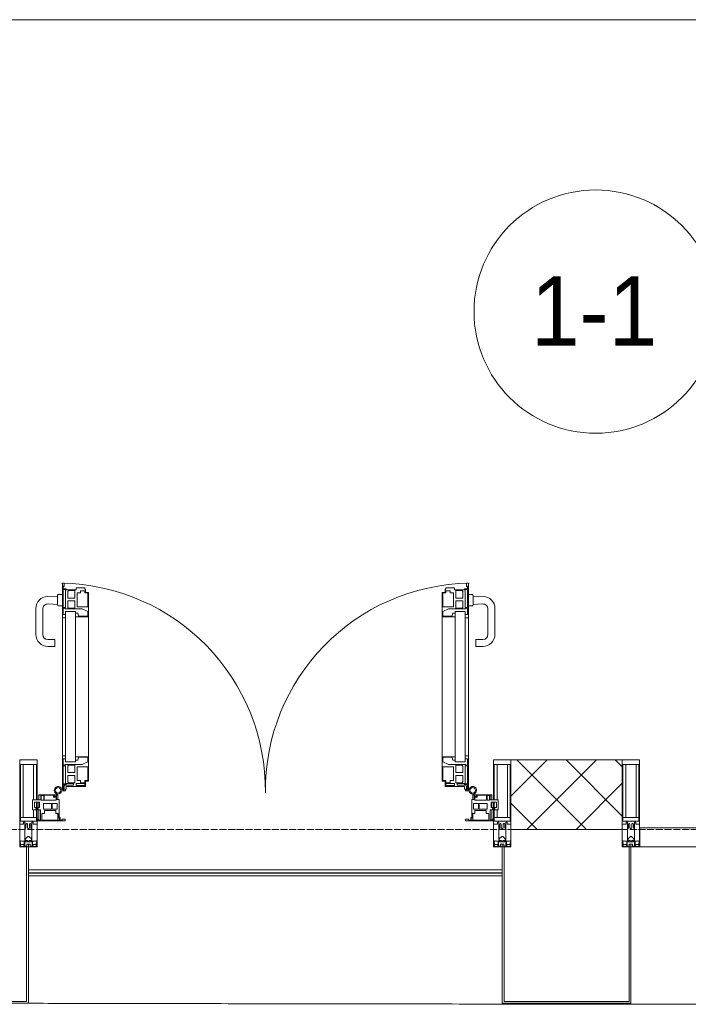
# Model space of a CAD drawing. Header units: millimetres. Extents: x 5617 to 101514, y 7718 to 215953.
# Tile 39 of 61: x 52126 to 54048, y 14897 to 17730. Entities that reach past the tile are written whole.
import ezdxf

# ---------------------------------------------------------------- set-up
doc = ezdxf.new("R2010")
doc.units = ezdxf.units.MM
doc.linetypes.add('ADSK_Линия сетки', pattern=[25, 20, -2.5, 0, -2.5])
for name, color, linetype, lineweight in [('Двери', 7, 'Continuous', 18), ('Импосты витража', 7, 'Continuous', 18), ('Колонны', 7, 'Continuous', 18), ('Марки помещений', 7, 'Continuous', 20), ('Ограждение', 7, 'Continuous', 18), ('Оси', 7, 'Continuous', 9), ('Панели витража', 7, 'Continuous', 18), ('Поручни', 7, 'Continuous', 18), ('Стены разрез', 7, 'Continuous', 40), ('Форма', 7, 'Continuous', 18), ('Элементы узлов', 7, 'Continuous', 18)]:
    doc.layers.add(name, color=color, linetype=linetype, lineweight=lineweight)
doc.styles.add('Arial_3', font='arial.ttf', dxfattribs={"width": 0.9, "height": 200})

# ---------------------------------------------------------------- blocks, each defined once
blk = doc.blocks.new('System Panel - A_PAN_Glass-7508020-МКСС_К4_L20_68_100_')
at = {"layer": 'Панели витража', "color": 253, "lineweight": 5, "true_color": 0xaaaaaa}
for p, q in [((656.25, 55), (-656.25, 55)), ((-656.25, 55), (-656.25, 0)), ((656.25, 0), (656.25, 55)), ((-656.25, 0), (656.25, 0))]:
    blk.add_line(p, q, dxfattribs=at)
blk = doc.blocks.new('A_PAN_ALU_Door_Double - EXT_1_Double_EQ-7506763-МКСС_К4_L20_68_100_')
at = {"layer": 'Двери', "color": 253, "lineweight": 5, "true_color": 0xaaaaaa}
for p, q in [((-575.1, -160.7), (-585.4, -160.7)), ((-583.7, -164.2), (-583.7, -262.2)), ((-581.6, -179.2), (-581.6, -164.2)), ((-581.6, -164.2), (-578.6, -164.2)), ((-578.6, -164.2), (-578.6, -174.5)), ((-575.1, -165.6), (-575.1, -160.7)), ((-572.4, -165.6), (-575.1, -165.6)), ((-572.4, -173.3), (-572.4, -165.6)), ((572.4, -165.6), (575.1, -165.6)), ((572.4, -173.3), (572.4, -165.6)), ((575.1, -160.7), (585.4, -160.7)), ((575.1, -165.6), (575.1, -160.7)), ((581.6, -164.2), (578.6, -164.2)), ((578.6, -164.2), (578.6, -174.5)), ((581.6, -179.2), (581.6, -164.2)), ((583.7, -164.2), (583.7, -262.2)), ((-572.9, -179.2), (-581.6, -179.2)), ((-581.6, -233.4), (-581.6, -180.9)), ((-581.6, -180.9), (-574.6, -180.9)), ((-575.5, -177.5), (-551.3, -177.5)), ((-574.6, -180.9), (-574.6, -233.4)), ((-572.9, -182.2), (-572.9, -179.2)), ((-551.3, -182.2), (-572.9, -182.2)), ((-517.1, -173.3), (-572.4, -173.3)), ((-567.6, -186.7), (-566.1, -184)), ((-567.6, -205.7), (-567.6, -186.7)), ((-566.1, -184), (-547.7, -184)), ((-551.3, -177.5), (-551.3, -182.2)), ((-547.7, -184), (-547.7, -205.7)), ((-543.6, -182.2), (-543.6, -176.7)), ((-543.6, -176.7), (-518.6, -176.7)), ((-518.6, -182.2), (-543.6, -182.2)), ((-541.3, -230.6), (-541.3, -191)), ((-541.3, -191), (-531.2, -191)), ((-531.2, -191), (-531.2, -184.4)), ((-531.2, -184.4), (-518.8, -184.4)), ((-518.8, -184.4), (-518.8, -191)), ((-518.8, -191), (-510.6, -191)), ((-518.6, -176.7), (-518.6, -182.2)), ((-517.1, -189.3), (-517.1, -173.3)), ((-508.2, -189.3), (-517.1, -189.3)), ((-510.6, -191), (-510.6, -230.6)), ((-508.2, -259.2), (-508.2, -189.3)), ((508.2, -189.3), (517.1, -189.3)), ((508.2, -259.2), (508.2, -189.3)), ((510.6, -191), (510.6, -230.6)), ((518.8, -191), (510.6, -191)), ((517.1, -173.3), (572.4, -173.3)), ((517.1, -189.3), (517.1, -173.3)), ((518.6, -176.7), (518.6, -182.2)), ((543.6, -176.7), (518.6, -176.7)), ((518.6, -182.2), (543.6, -182.2)), ((518.8, -184.4), (518.8, -191)), ((531.2, -184.4), (518.8, -184.4)), ((531.2, -191), (531.2, -184.4)), ((541.3, -191), (531.2, -191)), ((541.3, -230.6), (541.3, -191)), ((543.6, -182.2), (543.6, -176.7)), ((547.7, -184), (547.7, -205.7)), ((566.1, -184), (547.7, -184)), ((551.3, -177.5), (551.3, -182.2)), ((575.5, -177.5), (551.3, -177.5)), ((551.3, -182.2), (572.9, -182.2)), ((567.6, -186.7), (566.1, -184)), ((567.6, -205.7), (567.6, -186.7)), ((572.9, -179.2), (581.6, -179.2)), ((572.9, -182.2), (572.9, -179.2)), ((574.6, -180.9), (574.6, -233.4)), ((581.6, -180.9), (574.6, -180.9)), ((581.6, -233.4), (581.6, -180.9)), ((-547.7, -205.7), (-567.6, -205.7)), ((-567.6, -232.6), (-567.6, -213.6)), ((-567.6, -213.6), (-547.7, -213.6)), ((-547.7, -213.6), (-547.7, -235.3)), ((547.7, -205.7), (567.6, -205.7)), ((567.6, -213.6), (547.7, -213.6)), ((547.7, -213.6), (547.7, -235.3)), ((567.6, -232.6), (567.6, -213.6)), ((-583.7, -244.2), (-583.7, -677.3)), ((-574.6, -233.4), (-581.6, -233.4)), ((-581.6, -253.1), (-581.6, -235.1)), ((-581.6, -235.1), (-575.4, -235.1)), ((-574.6, -253.1), (-581.6, -253.1)), ((-575.4, -235.1), (-575.4, -237.1)), ((-575.4, -237.1), (-526.4, -237.1)), ((-574.6, -244.2), (-546, -244.2)), ((-574.6, -244.2), (-574.6, -677.3)), ((-574.6, -262.2), (-574.6, -253.1)), ((-566.1, -235.3), (-567.6, -232.6)), ((-547.7, -235.3), (-566.1, -235.3)), ((-546, -677.3), (-546, -244.2)), ((-539.3, -249.6), (-546, -249.6)), ((-546, -249.6), (-546, -259.2)), ((-510.6, -230.6), (-541.3, -230.6)), ((-537.1, -255.7), (-539.3, -249.6)), ((-526.4, -237.1), (-510.6, -244.7)), ((-510.6, -244.7), (-510.6, -257.7)), ((510.6, -230.6), (541.3, -230.6)), ((526.4, -237.1), (510.6, -244.7)), ((510.6, -244.7), (510.6, -257.7)), ((575.4, -237.1), (526.4, -237.1)), ((537.1, -255.7), (539.3, -249.6)), ((539.3, -249.6), (546, -249.6)), ((546, -677.3), (546, -244.2)), ((574.6, -244.2), (546, -244.2)), ((546, -249.6), (546, -259.2)), ((547.7, -235.3), (566.1, -235.3)), ((566.1, -235.3), (567.6, -232.6)), ((574.6, -233.4), (581.6, -233.4)), ((574.6, -244.2), (574.6, -677.3)), ((574.6, -253.1), (581.6, -253.1)), ((574.6, -262.2), (574.6, -253.1)), ((575.4, -235.1), (575.4, -237.1)), ((581.6, -235.1), (575.4, -235.1)), ((581.6, -253.1), (581.6, -235.1)), ((583.7, -244.2), (583.7, -677.3)), ((-583.7, -262.2), (-574.6, -262.2)), ((-546, -259.2), (-508.2, -259.2)), ((-537.1, -257.7), (-537.1, -255.7)), ((-510.6, -257.7), (-537.1, -257.7)), ((-508.2, -662.3), (-508.2, -259.2)), ((546, -259.2), (508.2, -259.2)), ((508.2, -662.3), (508.2, -259.2)), ((510.6, -257.7), (537.1, -257.7)), ((537.1, -257.7), (537.1, -255.7)), ((583.7, -262.2), (574.6, -262.2)), ((-574.6, -659.3), (-583.7, -659.3)), ((-583.7, -659.3), (-583.7, -758.9)), ((-574.6, -659.3), (-583.7, -659.3)), ((-583.7, -659.3), (-583.7, -758.9)), ((-581.6, -686.5), (-581.6, -668.4)), ((-581.6, -668.4), (-574.6, -668.4)), ((-581.6, -686.5), (-581.6, -668.4)), ((-581.6, -668.4), (-574.6, -668.4)), ((-574.6, -668.4), (-574.6, -659.3)), ((-574.6, -668.4), (-574.6, -659.3)), ((-574.6, -677.3), (-546, -677.3)), ((-508.2, -662.3), (-546, -662.3)), ((-546, -662.3), (-546, -672)), ((-508.2, -662.3), (-546, -662.3)), ((-546, -662.3), (-546, -672)), ((-546, -672), (-539.3, -672)), ((-546, -672), (-539.3, -672)), ((-539.3, -672), (-537.1, -665.9)), ((-539.3, -672), (-537.1, -665.9)), ((-537.1, -665.9), (-537.1, -663.8)), ((-537.1, -663.8), (-510.6, -663.8)), ((-537.1, -665.9), (-537.1, -663.8)), ((-537.1, -663.8), (-510.6, -663.8)), ((-510.6, -676.8), (-526.4, -684.5)), ((-510.6, -676.8), (-526.4, -684.5)), ((-510.6, -663.8), (-510.6, -676.8)), ((-510.6, -663.8), (-510.6, -676.8)), ((-508.2, -732.3), (-508.2, -662.3)), ((-508.2, -732.3), (-508.2, -662.3)), ((508.2, -662.3), (546, -662.3)), ((508.2, -732.3), (508.2, -662.3)), ((508.2, -662.3), (546, -662.3)), ((508.2, -732.3), (508.2, -662.3)), ((510.6, -663.8), (510.6, -676.8)), ((537.1, -663.8), (510.6, -663.8)), ((510.6, -663.8), (510.6, -676.8)), ((537.1, -663.8), (510.6, -663.8)), ((510.6, -676.8), (526.4, -684.5)), ((510.6, -676.8), (526.4, -684.5)), ((537.1, -665.9), (537.1, -663.8)), ((537.1, -665.9), (537.1, -663.8)), ((539.3, -672), (537.1, -665.9)), ((539.3, -672), (537.1, -665.9)), ((546, -672), (539.3, -672)), ((546, -672), (539.3, -672)), ((546, -662.3), (546, -672)), ((546, -662.3), (546, -672)), ((574.6, -677.3), (546, -677.3)), ((574.6, -659.3), (583.7, -659.3)), ((574.6, -668.4), (574.6, -659.3)), ((574.6, -659.3), (583.7, -659.3)), ((574.6, -668.4), (574.6, -659.3)), ((581.6, -668.4), (574.6, -668.4)), ((581.6, -668.4), (574.6, -668.4)), ((581.6, -686.5), (581.6, -668.4)), ((581.6, -686.5), (581.6, -668.4)), ((583.7, -659.3), (583.7, -758.9)), ((583.7, -659.3), (583.7, -758.9)), ((-575.4, -686.5), (-581.6, -686.5)), ((-575.4, -686.5), (-581.6, -686.5)), ((-581.6, -740.6), (-581.6, -688.2)), ((-581.6, -688.2), (-574.6, -688.2)), ((-581.6, -740.6), (-581.6, -688.2)), ((-581.6, -688.2), (-574.6, -688.2)), ((-526.4, -684.5), (-575.4, -684.5)), ((-575.4, -684.5), (-575.4, -686.5)), ((-526.4, -684.5), (-575.4, -684.5)), ((-575.4, -684.5), (-575.4, -686.5)), ((-574.6, -688.2), (-574.6, -740.6)), ((-574.6, -688.2), (-574.6, -740.6)), ((-567.6, -688.9), (-566.1, -686.3)), ((-567.6, -688.9), (-566.1, -686.3)), ((-567.6, -708), (-567.6, -688.9)), ((-567.6, -708), (-567.6, -688.9)), ((-547.7, -708), (-567.6, -708)), ((-547.7, -708), (-567.6, -708)), ((-566.1, -686.3), (-547.7, -686.3)), ((-566.1, -686.3), (-547.7, -686.3)), ((-547.7, -686.3), (-547.7, -708)), ((-547.7, -686.3), (-547.7, -708)), ((-541.3, -730.5), (-541.3, -691)), ((-541.3, -691), (-510.6, -691)), ((-541.3, -730.5), (-541.3, -691)), ((-541.3, -691), (-510.6, -691)), ((-510.6, -691), (-510.6, -730.6)), ((-510.6, -691), (-510.6, -730.6)), ((541.3, -691), (510.6, -691)), ((510.6, -691), (510.6, -730.6)), ((541.3, -691), (510.6, -691)), ((510.6, -691), (510.6, -730.6)), ((526.4, -684.5), (575.4, -684.5)), ((526.4, -684.5), (575.4, -684.5)), ((541.3, -730.5), (541.3, -691)), ((541.3, -730.5), (541.3, -691)), ((547.7, -686.3), (547.7, -708)), ((566.1, -686.3), (547.7, -686.3)), ((547.7, -686.3), (547.7, -708)), ((566.1, -686.3), (547.7, -686.3)), ((547.7, -708), (567.6, -708)), ((547.7, -708), (567.6, -708)), ((567.6, -688.9), (566.1, -686.3)), ((567.6, -688.9), (566.1, -686.3)), ((567.6, -708), (567.6, -688.9)), ((567.6, -708), (567.6, -688.9)), ((581.6, -688.2), (574.6, -688.2)), ((574.6, -688.2), (574.6, -740.6)), ((581.6, -688.2), (574.6, -688.2)), ((574.6, -688.2), (574.6, -740.6)), ((575.4, -684.5), (575.4, -686.5)), ((575.4, -684.5), (575.4, -686.5)), ((575.4, -686.5), (581.6, -686.5)), ((575.4, -686.5), (581.6, -686.5)), ((581.6, -740.6), (581.6, -688.2)), ((581.6, -740.6), (581.6, -688.2)), ((-567.6, -734.8), (-567.6, -715.8)), ((-567.6, -715.8), (-547.7, -715.8)), ((-567.6, -734.8), (-567.6, -715.8)), ((-567.6, -715.8), (-547.7, -715.8)), ((-566.1, -737.5), (-567.6, -734.8)), ((-566.1, -737.5), (-567.6, -734.8)), ((-547.7, -715.8), (-547.7, -737.5)), ((-547.7, -715.8), (-547.7, -737.5)), ((-531.2, -730.5), (-541.3, -730.5)), ((-531.2, -730.5), (-541.3, -730.5)), ((-531.2, -737.1), (-531.2, -730.5)), ((-531.2, -737.1), (-531.2, -730.5)), ((-510.6, -730.6), (-518.8, -730.6)), ((-518.8, -730.6), (-518.8, -737.1)), ((-510.6, -730.6), (-518.8, -730.6)), ((-518.8, -730.6), (-518.8, -737.1)), ((-517.1, -741.8), (-517.1, -732.3)), ((-517.1, -732.3), (-508.2, -732.3)), ((-517.1, -741.8), (-517.1, -732.3)), ((-517.1, -732.3), (-508.2, -732.3)), ((517.1, -732.3), (508.2, -732.3)), ((517.1, -732.3), (508.2, -732.3)), ((510.6, -730.6), (518.8, -730.6)), ((510.6, -730.6), (518.8, -730.6)), ((517.1, -741.8), (517.1, -732.3)), ((517.1, -741.8), (517.1, -732.3)), ((518.8, -730.6), (518.8, -737.1)), ((518.8, -730.6), (518.8, -737.1)), ((531.2, -730.5), (541.3, -730.5)), ((531.2, -737.1), (531.2, -730.5)), ((531.2, -730.5), (541.3, -730.5)), ((531.2, -737.1), (531.2, -730.5)), ((567.6, -715.8), (547.7, -715.8)), ((547.7, -715.8), (547.7, -737.5)), ((567.6, -715.8), (547.7, -715.8)), ((547.7, -715.8), (547.7, -737.5)), ((566.1, -737.5), (567.6, -734.8)), ((566.1, -737.5), (567.6, -734.8)), ((567.6, -734.8), (567.6, -715.8)), ((567.6, -734.8), (567.6, -715.8)), ((-583.7, -758.9), (-578.6, -758.9)), ((-583.7, -758.9), (-578.6, -758.9)), ((-574.6, -740.6), (-581.6, -740.6)), ((-574.6, -740.6), (-581.6, -740.6)), ((-581.6, -750.3), (-581.6, -742.3)), ((-581.6, -742.3), (-572.9, -742.3)), ((-581.6, -750.3), (-581.6, -742.3)), ((-581.6, -742.3), (-572.9, -742.3)), ((-579.8, -750.3), (-581.6, -750.3)), ((-579.8, -750.3), (-581.6, -750.3)), ((-578.6, -748.9), (-579.8, -748.9)), ((-579.8, -748.9), (-579.8, -750.3)), ((-578.6, -748.9), (-579.8, -748.9)), ((-579.8, -748.9), (-579.8, -750.3)), ((-578.6, -758.9), (-578.6, -748.9)), ((-578.6, -758.9), (-578.6, -748.9)), ((-572.9, -742.3), (-572.9, -739.3)), ((-572.9, -739.3), (-543.6, -739.3)), ((-572.9, -742.3), (-572.9, -739.3)), ((-572.9, -739.3), (-543.6, -739.3)), ((-547.7, -737.5), (-566.1, -737.5)), ((-547.7, -737.5), (-566.1, -737.5)), ((-543.6, -739.3), (-543.6, -744.8)), ((-543.6, -739.3), (-543.6, -744.8)), ((-543.6, -744.8), (-518.6, -744.8)), ((-543.6, -744.8), (-518.6, -744.8)), ((-518.8, -737.1), (-531.2, -737.1)), ((-518.8, -737.1), (-531.2, -737.1)), ((-518.6, -744.8), (-518.6, -741.8)), ((-518.6, -741.8), (-517.1, -741.8)), ((-518.6, -744.8), (-518.6, -741.8)), ((-518.6, -741.8), (-517.1, -741.8)), ((518.6, -741.8), (517.1, -741.8)), ((518.6, -741.8), (517.1, -741.8)), ((518.6, -744.8), (518.6, -741.8)), ((518.6, -744.8), (518.6, -741.8)), ((543.6, -744.8), (518.6, -744.8)), ((543.6, -744.8), (518.6, -744.8)), ((518.8, -737.1), (531.2, -737.1)), ((518.8, -737.1), (531.2, -737.1)), ((543.6, -739.3), (543.6, -744.8)), ((572.9, -739.3), (543.6, -739.3)), ((543.6, -739.3), (543.6, -744.8)), ((572.9, -739.3), (543.6, -739.3)), ((547.7, -737.5), (566.1, -737.5)), ((547.7, -737.5), (566.1, -737.5)), ((572.9, -742.3), (572.9, -739.3)), ((572.9, -742.3), (572.9, -739.3)), ((581.6, -742.3), (572.9, -742.3)), ((581.6, -742.3), (572.9, -742.3)), ((574.6, -740.6), (581.6, -740.6)), ((574.6, -740.6), (581.6, -740.6)), ((578.6, -748.9), (579.8, -748.9)), ((578.6, -758.9), (578.6, -748.9)), ((578.6, -748.9), (579.8, -748.9)), ((578.6, -758.9), (578.6, -748.9)), ((583.7, -758.9), (578.6, -758.9)), ((583.7, -758.9), (578.6, -758.9)), ((579.8, -748.9), (579.8, -750.3)), ((579.8, -748.9), (579.8, -750.3)), ((579.8, -750.3), (581.6, -750.3)), ((579.8, -750.3), (581.6, -750.3)), ((581.6, -750.3), (581.6, -742.3)), ((581.6, -750.3), (581.6, -742.3))]:
    blk.add_line(p, q, dxfattribs=at)
at = {"layer": 'Двери', "lineweight": 5}
for p, q in [((-625.1, -576.5), (-605.1, -576.5)), ((-605.1, -576.5), (-605.1, -596.5)), ((625.1, -576.5), (605.1, -576.5)), ((605.1, -576.5), (605.1, -596.5)), ((-660.1, -685.7), (-660.1, -611.5)), ((-640.1, -611.5), (-640.1, -683.8)), ((-605.1, -596.5), (-625.1, -596.5)), ((605.1, -596.5), (625.1, -596.5)), ((640.1, -611.5), (640.1, -683.8)), ((660.1, -685.7), (660.1, -611.5)), ((-624.5, -698.8), (-597.6, -697.7)), ((-597.6, -723.5), (-597.6, -696)), ((-595.1, -693.5), (-583.6, -693.5)), ((595.1, -693.5), (583.6, -693.5)), ((597.6, -723.5), (597.6, -696)), ((624.5, -698.8), (597.6, -697.7)), ((-597.6, -721.7), (-626.4, -720.7)), ((-583.6, -726), (-595.1, -726)), ((583.6, -726), (595.1, -726)), ((597.6, -721.7), (626.4, -720.7))]:
    blk.add_line(p, q, dxfattribs=at)
at = {"layer": 'Двери', "color": 253, "lineweight": 5, "true_color": 0xaaaaaa}
for centre, radius, start, end in [((-596.2, -162.7), 11, 9.9716, 343.953), ((-596.2, -162.6), 8, 90, 270), ((-596.2, -162.6), 8, 270, 90), ((-583.7, -166.3), 2.03, 90, 163.9279), ((583.7, -166.3), 2.03, 16.0721, 90), ((596.2, -162.7), 11, 196.047, 170.0284), ((596.2, -162.6), 8, 90, 270), ((596.2, -162.6), 8, 270, 90), ((-575.5, -174.5), 3, 180, 270), ((575.5, -174.5), 3, 270, 0)]:
    blk.add_arc(centre, radius, start, end, dxfattribs=at)
at = {"layer": 'Двери', "color": 254, "lineweight": 5, "true_color": 0xd4d4d4}
for centre, start, end in [((-596.2, -162.6), 270.9387, 0.704), ((596.2, -162.6), 179.296, 269.0613)]:
    blk.add_arc(centre, 596.2, start, end, dxfattribs=at)
at = {"layer": 'Двери', "lineweight": 5}
for centre, radius, start, end in [((-625.1, -611.5), 35, 90, 180), ((625.1, -611.5), 35, 0, 90), ((-625.1, -611.5), 15, 90, 180), ((625.1, -611.5), 15, 0, 90), ((-625.1, -685.7), 35, 180, 267.8055), ((-625.1, -683.8), 15, 180, 272.1944), ((-595.1, -696), 2.5, 90, 180), ((595.1, -696), 2.5, 0, 90), ((625.1, -683.8), 15, 267.8056, 0), ((625.1, -685.7), 35, 272.1945, 0), ((-595.1, -723.5), 2.5, 180, 270), ((595.1, -723.5), 2.5, 270, 0)]:
    blk.add_arc(centre, radius, start, end, dxfattribs=at)
at = {"layer": 'Панели витража', "color": 253, "lineweight": 5, "true_color": 0xaaaaaa}
for p, q in [((-654.3, -79.5), (-654.3, -74.5)), ((-654.3, -74.5), (-575.3, -74.5)), ((-652.8, -79.5), (-654.3, -79.5)), ((-652.8, -76.7), (-652.8, -79.5)), ((-646.3, -76.7), (-652.8, -76.7)), ((-651.2, -76.7), (-651.2, -106.6)), ((-646.3, -106.6), (-646.3, -76.7)), ((-592, -76.3), (-642.4, -76.3)), ((-642.4, -76.3), (-642.4, -95.5)), ((-596.2, -95.5), (-596.2, -76.2)), ((-595, -83.1), (-592, -83.1)), ((-595, -88.2), (-595, -83.1)), ((-593.3, -84.8), (-593.3, -136.5)), ((-590.3, -84.8), (-593.3, -84.8)), ((-592, -83.1), (-592, -76.3)), ((-590.3, -76.5), (-590.3, -84.8)), ((-583.9, -76.5), (-590.3, -76.5)), ((-583.9, -79.5), (-583.9, -76.5)), ((-575.3, -79.5), (-583.9, -79.5)), ((-575.3, -74.5), (-575.3, -79.5)), ((575.3, -74.5), (654.3, -74.5)), ((575.3, -79.5), (575.3, -74.5)), ((583.9, -79.5), (575.3, -79.5)), ((583.9, -76.5), (583.9, -79.5)), ((590.3, -76.5), (583.9, -76.5)), ((590.3, -84.8), (590.3, -76.5)), ((593.3, -84.8), (590.3, -84.8)), ((592, -76.3), (592, -83.1)), ((642.4, -76.3), (592, -76.3)), ((592, -83.1), (595, -83.1)), ((593.3, -136.5), (593.3, -84.8)), ((595, -83.1), (595, -88.2)), ((596.2, -76.2), (596.2, -95.5)), ((642.4, -95.5), (642.4, -76.3)), ((646.3, -76.7), (646.3, -106.6)), ((652.8, -76.7), (646.3, -76.7)), ((651.2, -106.6), (651.2, -76.7)), ((652.8, -79.5), (652.8, -76.7)), ((654.3, -79.5), (652.8, -79.5)), ((654.3, -74.5), (654.3, -79.5)), ((-669.2, -106.6), (-660.2, -106.6)), ((-669.2, -135.1), (-669.2, -106.6)), ((-660.2, -106.6), (-660.2, -110.1)), ((-660.2, -110.1), (-653.3, -110.1)), ((-653.3, -106.6), (-646.3, -106.6)), ((-653.3, -110.1), (-653.3, -106.6)), ((-642.4, -95.5), (-635.3, -95.5)), ((-637.8, -108.8), (-637.8, -125)), ((-615.2, -108.8), (-637.8, -108.8)), ((-635.3, -95.5), (-635.3, -105)), ((-635.3, -105), (-602.1, -105)), ((-615.2, -125), (-615.2, -108.8)), ((-613, -108.8), (-613, -125)), ((-598.7, -108.8), (-613, -108.8)), ((-602.1, -95.5), (-595.8, -95.5)), ((-602.1, -105), (-602.1, -95.5)), ((-598.7, -125), (-598.7, -108.8)), ((-595.8, -89), (-595, -88.2)), ((-595.8, -95.5), (-595.8, -89)), ((595, -88.2), (595.8, -89)), ((595.8, -89), (595.8, -95.5)), ((595.8, -95.5), (602.1, -95.5)), ((598.7, -108.8), (598.7, -125)), ((613, -108.8), (598.7, -108.8)), ((602.1, -95.5), (602.1, -105)), ((602.1, -105), (635.3, -105)), ((613, -125), (613, -108.8)), ((615.2, -108.8), (615.2, -125)), ((637.8, -108.8), (615.2, -108.8)), ((635.3, -95.5), (642.4, -95.5)), ((635.3, -105), (635.3, -95.5)), ((637.8, -125), (637.8, -108.8)), ((646.3, -106.6), (653.3, -106.6)), ((653.3, -106.6), (653.3, -110.1)), ((653.3, -110.1), (660.2, -110.1)), ((660.2, -106.6), (669.2, -106.6)), ((660.2, -110.1), (660.2, -106.6)), ((669.2, -106.6), (669.2, -135.1)), ((-645.9, -135.1), (-669.2, -135.1)), ((-664.2, -113.4), (-664.2, -128.4)), ((-649.2, -113.4), (-664.2, -113.4)), ((-664.2, -128.4), (-649.2, -128.4)), ((-651.2, -113.4), (-651.2, -128.4)), ((-651.2, -135.1), (-651.2, -148.5)), ((-649.2, -128.4), (-649.2, -113.4)), ((-645.9, -148.5), (-645.9, -135.1)), ((-644.3, -134.5), (-644.3, -148.2)), ((-637.3, -134.5), (-644.3, -134.5)), ((-637.8, -125), (-615.2, -125)), ((-637.3, -148.2), (-637.3, -134.5)), ((-635.9, -134.2), (-635.9, -148.4)), ((-601.9, -134.2), (-635.9, -134.2)), ((-613, -125), (-598.7, -125)), ((-601.9, -142.8), (-601.9, -134.2)), ((-600.3, -136.5), (-600.3, -150)), ((-593.3, -136.5), (-600.3, -136.5)), ((-596.2, -150), (-596.2, -136.5)), ((600.3, -136.5), (593.3, -136.5)), ((596.2, -136.5), (596.2, -150)), ((598.7, -125), (613, -125)), ((600.3, -150), (600.3, -136.5)), ((635.9, -134.2), (601.9, -134.2)), ((601.9, -134.2), (601.9, -142.8)), ((615.2, -125), (637.8, -125)), ((635.9, -148.4), (635.9, -134.2)), ((637.3, -134.5), (637.3, -148.2)), ((644.3, -134.5), (637.3, -134.5)), ((644.3, -148.2), (644.3, -134.5)), ((645.9, -135.1), (645.9, -148.5)), ((669.2, -135.1), (645.9, -135.1)), ((649.2, -113.4), (649.2, -128.4)), ((664.2, -113.4), (649.2, -113.4)), ((649.2, -128.4), (664.2, -128.4)), ((651.2, -128.4), (651.2, -113.4)), ((651.2, -148.5), (651.2, -135.1)), ((664.2, -128.4), (664.2, -113.4)), ((-651.2, -148.5), (-645.9, -148.5)), ((-651.2, -150), (-651.2, -148.5)), ((-600.3, -150), (-651.2, -150)), ((-644.3, -148.2), (-637.3, -148.2)), ((-635.9, -148.4), (-608.9, -148.4)), ((-608.9, -142.8), (-601.9, -142.8)), ((-608.9, -148.4), (-608.9, -142.8)), ((-607.5, -144.4), (-607.5, -148.7)), ((-601.5, -144.4), (-607.5, -144.4)), ((-607.5, -148.7), (-601.5, -148.7)), ((-601.5, -148.7), (-601.5, -144.4)), ((-600.3, -150), (-596.2, -150)), ((596.2, -150), (600.3, -150)), ((651.2, -150), (600.3, -150)), ((601.5, -144.4), (601.5, -148.7)), ((607.5, -144.4), (601.5, -144.4)), ((601.5, -148.7), (607.5, -148.7)), ((601.9, -142.8), (608.9, -142.8)), ((607.5, -148.7), (607.5, -144.4)), ((608.9, -142.8), (608.9, -148.4)), ((608.9, -148.4), (635.9, -148.4)), ((637.3, -148.2), (644.3, -148.2)), ((645.9, -148.5), (651.2, -148.5)), ((651.2, -148.5), (651.2, -150))]:
    blk.add_line(p, q, dxfattribs=at)
blk = doc.blocks.new('Rectangular Mullion - 50Wx250H-V38-МКСС_К4_L20_68_100_')
at = {"layer": 'Элементы узлов', "color": 253, "lineweight": 5, "true_color": 0xaaaaaa}
for p, q in [((-25, 65.2), (-25, 250)), ((-25, 250), (0, 250)), ((-23, 237.3), (0, 237.3)), ((-23, 237.3), (-23, 73.6)), ((-14.9, 84), (-14.9, 237.3)), ((25, 250), (0, 250)), ((23, 237.3), (0, 237.3)), ((14.9, 135.1), (14.9, 237.3)), ((23, 237.3), (23, 135.1)), ((25, 135.1), (25, 250)), ((23, 128.4), (23, 113.4)), ((25, 113.4), (25, 128.4)), ((14.9, 84), (14.9, 106.6)), ((23, 110.1), (23, 73.6)), ((25, 65.2), (25, 110.1)), ((-14, 65.2), (-25, 65.2)), ((0, 84), (-23, 84)), ((-0.5, 73.6), (-23, 73.6)), ((-14, 71.3), (-14, 65.2)), ((-10, 71.3), (-14, 71.3)), ((-10, 53), (-10, 71.3)), ((-7, 65.2), (-5.9, 67.3)), ((-7, 65.2), (-7, 54.7)), ((-4.1, 67.3), (-5.9, 67.3)), ((-4.1, 67.3), (-2.9, 65.1)), ((-2.9, 65.1), (-2.9, 54.6)), ((0, 84), (23, 84)), ((0.5, 73.6), (23, 73.6)), ((4.1, 67.3), (2.9, 65.1)), ((2.9, 65.1), (2.9, 54.6)), ((4.1, 67.3), (5.9, 67.3)), ((7, 65.2), (5.9, 67.3)), ((7, 65.2), (7, 54.7)), ((10, 71.3), (14, 71.3)), ((10, 53), (10, 71.3)), ((14, 71.3), (14, 65.2)), ((14, 65.2), (25, 65.2)), ((-8.7, 53), (-10, 53)), ((-10, 53), (-10, 17)), ((-8.7, 53), (-7, 54.7)), ((-8.5, 23), (-1.5, 30)), ((-1.3, 53), (-2.9, 54.6)), ((-1.5, 30), (0, 30)), ((0, 53), (-1.3, 53)), ((0, 53), (1.3, 53)), ((1.5, 30), (0, 30)), ((1.3, 53), (2.9, 54.6)), ((8.5, 23), (1.5, 30)), ((8.7, 53), (7, 54.7)), ((8.7, 53), (10, 53)), ((10, 53), (10, 17)), ((-23.8, 14.6), (-25, 14.2)), ((-25, 0), (-25, 14.2)), ((-22.3, 17), (-23.8, 17)), ((-23.8, 17), (-23.8, 14.6)), ((-22.5, 10.6), (-23.8, 14.6)), ((-22.5, 10.6), (-23.7, 9.9)), ((-23.7, 1.3), (-23.7, 9.9)), ((-23.7, 1.3), (-11.8, 1.3)), ((-23.2, 10.2), (-22.5, 8)), ((-22.5, 8), (-22.5, 4.5)), ((-21.3, 4.5), (-22.5, 4.5)), ((-22.3, 17), (-22.3, 16)), ((-22.3, 16), (-21.3, 16)), ((-19, 17.6), (-21.3, 16)), ((-21.3, 4.5), (-21.3, 6.5)), ((-21.3, 6.5), (-14.2, 6.5)), ((-18.4, 16.6), (-19, 17.6)), ((-7.4, 16.6), (-18.4, 16.6)), ((-14.2, 6.5), (-14.2, 4.5)), ((-13.2, 4.5), (-14.2, 4.5)), ((-13.2, 4.5), (-12.2, 7.2)), ((-12.7, 7.6), (-11.3, 11.4)), ((-12.7, 7.6), (-11.8, 6.9)), ((-12.2, 9), (-12.2, 14.8)), ((-12.2, 14.8), (0, 14.8)), ((-11.8, 1.3), (-11.8, 6.9)), ((-10.5, 11.2), (-11.3, 11.4)), ((-10.5, 1.5), (-10.5, 11.2)), ((-4.8, 1.5), (-10.5, 1.5)), ((-10, 17), (-7.5, 17)), ((-8.5, 18.5), (-8.5, 23)), ((-7.5, 18.5), (-8.5, 18.5)), ((-7.5, 17), (-7.5, 18.5)), ((-7.4, 18), (-7.4, 16.6)), ((-2.6, 18), (-7.4, 18)), ((0, 8), (-4.8, 8)), ((-4.8, 1.5), (-4.8, 8)), ((-2.6, 18), (-2.6, 16.8)), ((-2.6, 16.8), (0, 16.8)), ((2.6, 16.8), (0, 16.8)), ((0, 14.8), (0, 16.8)), ((0, 14.8), (0, 16.8)), ((12.2, 14.8), (0, 14.8)), ((0, 0), (0, 8)), ((0, 8), (4.8, 8)), ((0, 0), (0, 8)), ((2.6, 18), (2.6, 16.8)), ((2.6, 18), (7.4, 18)), ((4.8, 1.5), (4.8, 8)), ((4.8, 1.5), (10.5, 1.5)), ((7.4, 18), (7.4, 16.6)), ((7.4, 16.6), (18.4, 16.6)), ((7.5, 18.5), (8.5, 18.5)), ((7.5, 17), (7.5, 18.5)), ((10, 17), (7.5, 17)), ((8.5, 18.5), (8.5, 23)), ((10.5, 11.2), (11.3, 11.4)), ((10.5, 1.5), (10.5, 11.2)), ((12.7, 7.6), (11.3, 11.4)), ((12.7, 7.6), (11.8, 6.9)), ((11.8, 1.3), (11.8, 6.9)), ((23.7, 1.3), (11.8, 1.3)), ((12.2, 9), (12.2, 14.8)), ((13.2, 4.5), (12.2, 7.2)), ((13.2, 4.5), (14.2, 4.5)), ((21.3, 6.5), (14.2, 6.5)), ((14.2, 6.5), (14.2, 4.5)), ((18.4, 16.6), (19, 17.6)), ((19, 17.6), (21.3, 16)), ((22.3, 16), (21.3, 16)), ((21.3, 4.5), (21.3, 6.5)), ((21.3, 4.5), (22.5, 4.5)), ((22.3, 17), (22.3, 16)), ((22.3, 17), (23.8, 17)), ((22.5, 10.6), (23.8, 14.6)), ((22.5, 10.6), (23.7, 9.9)), ((23.2, 10.2), (22.5, 8)), ((22.5, 8), (22.5, 4.5)), ((23.7, 1.3), (23.7, 9.9)), ((23.8, 17), (23.8, 14.6)), ((23.8, 14.6), (25, 14.2)), ((25, 0), (25, 14.2)), ((-25, 0), (0, 0)), ((25, 0), (0, 0))]:
    blk.add_line(p, q, dxfattribs=at)
for centre, start, end in [((-0.5, 73.1), 360, 90), ((0.5, 73.1), 90, 180)]:
    blk.add_arc(centre, 0.5, start, end, dxfattribs=at)
blk = doc.blocks.new('Rectangular Mullion - R_StandardFrame_50Wx250H-V39-МКСС_К4_L20_68_100_')
at = {"layer": 'Импосты витража', "color": 253, "lineweight": 5, "true_color": 0xaaaaaa}
for p, q in [((-25, -250), (-25, 0)), ((-25, 0), (-5, 0)), ((0, 0), (25, 0)), ((25, 0), (25, -110.1)), ((25, -113.4), (25, -128.4)), ((25, -135.1), (25, -250)), ((25, -250), (-25, -250))]:
    blk.add_line(p, q, dxfattribs=at)
blk = doc.blocks.new('Rectangular Mullion - 50Wx250H-V40-МКСС_К4_L20_68_100_')
at = {"layer": 'Элементы узлов', "color": 253, "lineweight": 5, "true_color": 0xaaaaaa}
for p, q in [((-25, 135.1), (-25, 250)), ((-25, 250), (0, 250)), ((-23, 237.3), (0, 237.3)), ((-23, 237.3), (-23, 135.1)), ((-14.9, 135.1), (-14.9, 237.3)), ((25, 250), (0, 250)), ((23, 237.3), (0, 237.3)), ((14.9, 84), (14.9, 237.3)), ((23, 237.3), (23, 73.6)), ((25, 65.2), (25, 250)), ((-25, 113.4), (-25, 128.4)), ((-23, 128.4), (-23, 113.4)), ((-25, 65.2), (-25, 110.1)), ((-23, 110.1), (-23, 73.6)), ((-14.9, 84), (-14.9, 106.6)), ((-14, 65.2), (-25, 65.2)), ((0, 84), (-23, 84)), ((-0.5, 73.6), (-23, 73.6)), ((-14, 71.3), (-14, 65.2)), ((-10, 71.3), (-14, 71.3)), ((-10, 53), (-10, 71.3)), ((-7, 65.2), (-5.9, 67.3)), ((-7, 65.2), (-7, 54.7)), ((-4.1, 67.3), (-5.9, 67.3)), ((-4.1, 67.3), (-2.9, 65.1)), ((-2.9, 65.1), (-2.9, 54.6)), ((0, 84), (23, 84)), ((0.5, 73.6), (23, 73.6)), ((4.1, 67.3), (2.9, 65.1)), ((2.9, 65.1), (2.9, 54.6)), ((4.1, 67.3), (5.9, 67.3)), ((7, 65.2), (5.9, 67.3)), ((7, 65.2), (7, 54.7)), ((10, 71.3), (14, 71.3)), ((10, 53), (10, 71.3)), ((14, 71.3), (14, 65.2)), ((14, 65.2), (25, 65.2)), ((-8.7, 53), (-10, 53)), ((-10, 53), (-10, 17)), ((-8.7, 53), (-7, 54.7)), ((-8.5, 23), (-1.5, 30)), ((-1.3, 53), (-2.9, 54.6)), ((-1.5, 30), (0, 30)), ((0, 53), (-1.3, 53)), ((0, 53), (1.3, 53)), ((1.5, 30), (0, 30)), ((1.3, 53), (2.9, 54.6)), ((8.5, 23), (1.5, 30)), ((8.7, 53), (7, 54.7)), ((8.7, 53), (10, 53)), ((10, 53), (10, 17)), ((-23.8, 14.6), (-25, 14.2)), ((-25, 0), (-25, 14.2)), ((-22.3, 17), (-23.8, 17)), ((-23.8, 17), (-23.8, 14.6)), ((-22.5, 10.6), (-23.8, 14.6)), ((-22.5, 10.6), (-23.7, 9.9)), ((-23.7, 1.3), (-23.7, 9.9)), ((-23.7, 1.3), (-11.8, 1.3)), ((-23.2, 10.2), (-22.5, 8)), ((-22.5, 8), (-22.5, 4.5)), ((-21.3, 4.5), (-22.5, 4.5)), ((-22.3, 17), (-22.3, 16)), ((-22.3, 16), (-21.3, 16)), ((-19, 17.6), (-21.3, 16)), ((-21.3, 4.5), (-21.3, 6.5)), ((-21.3, 6.5), (-14.2, 6.5)), ((-18.4, 16.6), (-19, 17.6)), ((-7.4, 16.6), (-18.4, 16.6)), ((-14.2, 6.5), (-14.2, 4.5)), ((-13.2, 4.5), (-14.2, 4.5)), ((-13.2, 4.5), (-12.2, 7.2)), ((-12.7, 7.6), (-11.3, 11.4)), ((-12.7, 7.6), (-11.8, 6.9)), ((-12.2, 9), (-12.2, 14.8)), ((-12.2, 14.8), (0, 14.8)), ((-11.8, 1.3), (-11.8, 6.9)), ((-10.5, 11.2), (-11.3, 11.4)), ((-10.5, 1.5), (-10.5, 11.2)), ((-4.8, 1.5), (-10.5, 1.5)), ((-10, 17), (-7.5, 17)), ((-8.5, 18.5), (-8.5, 23)), ((-7.5, 18.5), (-8.5, 18.5)), ((-7.5, 17), (-7.5, 18.5)), ((-7.4, 18), (-7.4, 16.6)), ((-2.6, 18), (-7.4, 18)), ((0, 8), (-4.8, 8)), ((-4.8, 1.5), (-4.8, 8)), ((-2.6, 18), (-2.6, 16.8)), ((-2.6, 16.8), (0, 16.8)), ((2.6, 16.8), (0, 16.8)), ((0, 14.8), (0, 16.8)), ((0, 14.8), (0, 16.8)), ((12.2, 14.8), (0, 14.8)), ((0, 0), (0, 8)), ((0, 8), (4.8, 8)), ((0, 0), (0, 8)), ((2.6, 18), (2.6, 16.8)), ((2.6, 18), (7.4, 18)), ((4.8, 1.5), (4.8, 8)), ((4.8, 1.5), (10.5, 1.5)), ((7.4, 18), (7.4, 16.6)), ((7.4, 16.6), (18.4, 16.6)), ((7.5, 18.5), (8.5, 18.5)), ((7.5, 17), (7.5, 18.5)), ((10, 17), (7.5, 17)), ((8.5, 18.5), (8.5, 23)), ((10.5, 11.2), (11.3, 11.4)), ((10.5, 1.5), (10.5, 11.2)), ((12.7, 7.6), (11.3, 11.4)), ((12.7, 7.6), (11.8, 6.9)), ((11.8, 1.3), (11.8, 6.9)), ((23.7, 1.3), (11.8, 1.3)), ((12.2, 9), (12.2, 14.8)), ((13.2, 4.5), (12.2, 7.2)), ((13.2, 4.5), (14.2, 4.5)), ((21.3, 6.5), (14.2, 6.5)), ((14.2, 6.5), (14.2, 4.5)), ((18.4, 16.6), (19, 17.6)), ((19, 17.6), (21.3, 16)), ((22.3, 16), (21.3, 16)), ((21.3, 4.5), (21.3, 6.5)), ((21.3, 4.5), (22.5, 4.5)), ((22.3, 17), (22.3, 16)), ((22.3, 17), (23.8, 17)), ((22.5, 10.6), (23.8, 14.6)), ((22.5, 10.6), (23.7, 9.9)), ((23.2, 10.2), (22.5, 8)), ((22.5, 8), (22.5, 4.5)), ((23.7, 1.3), (23.7, 9.9)), ((23.8, 17), (23.8, 14.6)), ((23.8, 14.6), (25, 14.2)), ((25, 0), (25, 14.2)), ((-25, 0), (0, 0)), ((25, 0), (0, 0))]:
    blk.add_line(p, q, dxfattribs=at)
for centre, start, end in [((-0.5, 73.1), 360, 90), ((0.5, 73.1), 90, 180)]:
    blk.add_arc(centre, 0.5, start, end, dxfattribs=at)
blk = doc.blocks.new('Rectangular Mullion - R_StandardFrame_50Wx250H-V41-МКСС_К4_L20_68_100_')
at = {"layer": 'Импосты витража', "color": 253, "lineweight": 5, "true_color": 0xaaaaaa}
for p, q in [((-25, -110.1), (-25, 0)), ((-25, 0), (0, 0)), ((5, 0), (25, 0)), ((25, 0), (25, -250)), ((-25, -128.4), (-25, -113.4)), ((-25, -250), (-25, -135.1)), ((25, -250), (-25, -250))]:
    blk.add_line(p, q, dxfattribs=at)
blk = doc.blocks.new('Rectangular Mullion - 50Wx250H-2623690-МКСС_К4_L20_68_100_')
at = {"layer": 'Элементы узлов', "color": 253, "lineweight": 5, "true_color": 0xaaaaaa}
for p, q in [((-25, 65.2), (-25, 250)), ((-25, 250), (0, 250)), ((-23, 237.3), (0, 237.3)), ((-23, 237.3), (-23, 73.6)), ((-14.9, 84), (-14.9, 237.3)), ((25, 250), (0, 250)), ((23, 237.3), (0, 237.3)), ((14.9, 84), (14.9, 237.3)), ((23, 237.3), (23, 73.6)), ((25, 65.2), (25, 250)), ((-14, 65.2), (-25, 65.2)), ((0, 84), (-23, 84)), ((-0.5, 73.6), (-23, 73.6)), ((-14, 71.3), (-14, 65.2)), ((-10, 71.3), (-14, 71.3)), ((-10, 53), (-10, 71.3)), ((-7, 65.2), (-5.9, 67.3)), ((-7, 65.2), (-7, 54.7)), ((-4.1, 67.3), (-5.9, 67.3)), ((-4.1, 67.3), (-2.9, 65.1)), ((-2.9, 65.1), (-2.9, 54.6)), ((0, 84), (23, 84)), ((0.5, 73.6), (23, 73.6)), ((4.1, 67.3), (2.9, 65.1)), ((2.9, 65.1), (2.9, 54.6)), ((4.1, 67.3), (5.9, 67.3)), ((7, 65.2), (5.9, 67.3)), ((7, 65.2), (7, 54.7)), ((10, 71.3), (14, 71.3)), ((10, 53), (10, 71.3)), ((14, 71.3), (14, 65.2)), ((14, 65.2), (25, 65.2)), ((-8.7, 53), (-10, 53)), ((-10, 53), (-10, 17)), ((-8.7, 53), (-7, 54.7)), ((-8.5, 23), (-1.5, 30)), ((-1.3, 53), (-2.9, 54.6)), ((-1.5, 30), (0, 30)), ((0, 53), (-1.3, 53)), ((0, 53), (1.3, 53)), ((1.5, 30), (0, 30)), ((1.3, 53), (2.9, 54.6)), ((8.5, 23), (1.5, 30)), ((8.7, 53), (7, 54.7)), ((8.7, 53), (10, 53)), ((10, 53), (10, 17)), ((-23.8, 14.6), (-25, 14.2)), ((-25, 0), (-25, 14.2)), ((-22.3, 17), (-23.8, 17)), ((-23.8, 17), (-23.8, 14.6)), ((-22.5, 10.6), (-23.8, 14.6)), ((-22.5, 10.6), (-23.7, 9.9)), ((-23.7, 1.3), (-23.7, 9.9)), ((-23.7, 1.3), (-11.8, 1.3)), ((-23.2, 10.2), (-22.5, 8)), ((-22.5, 8), (-22.5, 4.5)), ((-21.3, 4.5), (-22.5, 4.5)), ((-22.3, 17), (-22.3, 16)), ((-22.3, 16), (-21.3, 16)), ((-19, 17.6), (-21.3, 16)), ((-21.3, 4.5), (-21.3, 6.5)), ((-21.3, 6.5), (-14.2, 6.5)), ((-18.4, 16.6), (-19, 17.6)), ((-7.4, 16.6), (-18.4, 16.6)), ((-14.2, 6.5), (-14.2, 4.5)), ((-13.2, 4.5), (-14.2, 4.5)), ((-13.2, 4.5), (-12.2, 7.2)), ((-12.7, 7.6), (-11.3, 11.4)), ((-12.7, 7.6), (-11.8, 6.9)), ((-12.2, 9), (-12.2, 14.8)), ((-12.2, 14.8), (0, 14.8)), ((-11.8, 1.3), (-11.8, 6.9)), ((-10.5, 11.2), (-11.3, 11.4)), ((-10.5, 1.5), (-10.5, 11.2)), ((-4.8, 1.5), (-10.5, 1.5)), ((-10, 17), (-7.5, 17)), ((-8.5, 18.5), (-8.5, 23)), ((-7.5, 18.5), (-8.5, 18.5)), ((-7.5, 17), (-7.5, 18.5)), ((-7.4, 18), (-7.4, 16.6)), ((-2.6, 18), (-7.4, 18)), ((0, 8), (-4.8, 8)), ((-4.8, 1.5), (-4.8, 8)), ((-2.6, 18), (-2.6, 16.8)), ((-2.6, 16.8), (0, 16.8)), ((2.6, 16.8), (0, 16.8)), ((0, 14.8), (0, 16.8)), ((0, 14.8), (0, 16.8)), ((12.2, 14.8), (0, 14.8)), ((0, 0), (0, 8)), ((0, 8), (4.8, 8)), ((0, 0), (0, 8)), ((2.6, 18), (2.6, 16.8)), ((2.6, 18), (7.4, 18)), ((4.8, 1.5), (4.8, 8)), ((4.8, 1.5), (10.5, 1.5)), ((7.4, 18), (7.4, 16.6)), ((7.4, 16.6), (18.4, 16.6)), ((7.5, 18.5), (8.5, 18.5)), ((7.5, 17), (7.5, 18.5)), ((10, 17), (7.5, 17)), ((8.5, 18.5), (8.5, 23)), ((10.5, 11.2), (11.3, 11.4)), ((10.5, 1.5), (10.5, 11.2)), ((12.7, 7.6), (11.3, 11.4)), ((12.7, 7.6), (11.8, 6.9)), ((11.8, 1.3), (11.8, 6.9)), ((23.7, 1.3), (11.8, 1.3)), ((12.2, 9), (12.2, 14.8)), ((13.2, 4.5), (12.2, 7.2)), ((13.2, 4.5), (14.2, 4.5)), ((21.3, 6.5), (14.2, 6.5)), ((14.2, 6.5), (14.2, 4.5)), ((18.4, 16.6), (19, 17.6)), ((19, 17.6), (21.3, 16)), ((22.3, 16), (21.3, 16)), ((21.3, 4.5), (21.3, 6.5)), ((21.3, 4.5), (22.5, 4.5)), ((22.3, 17), (22.3, 16)), ((22.3, 17), (23.8, 17)), ((22.5, 10.6), (23.8, 14.6)), ((22.5, 10.6), (23.7, 9.9)), ((23.2, 10.2), (22.5, 8)), ((22.5, 8), (22.5, 4.5)), ((23.7, 1.3), (23.7, 9.9)), ((23.8, 17), (23.8, 14.6)), ((23.8, 14.6), (25, 14.2)), ((25, 0), (25, 14.2)), ((-25, 0), (0, 0)), ((25, 0), (0, 0))]:
    blk.add_line(p, q, dxfattribs=at)
for centre, start, end in [((-0.5, 73.1), 360, 90), ((0.5, 73.1), 90, 180)]:
    blk.add_arc(centre, 0.5, start, end, dxfattribs=at)
blk = doc.blocks.new('Rectangular Mullion - R_StandardFrame_50Wx250H-7505731-МКСС_К4_L20_68_100_')
at = {"layer": 'Импосты витража', "color": 253, "lineweight": 5, "true_color": 0xaaaaaa}
for p, q in [((-25, -250), (-25, 0)), ((-25, 0), (-5, 0)), ((0, 0), (25, 0)), ((25, 0), (25, -250)), ((25, -250), (-25, -250))]:
    blk.add_line(p, q, dxfattribs=at)
blk = doc.blocks.new('Ограждение - Ограждение-6014855-МКСС_К4_L20_68_100_')
at = {"layer": 'Поручни', "color": 253, "lineweight": 5, "true_color": 0xaaaaaa}
for p, q in [((48415, -116.5), (47052.5, -116.5)), ((48415, -124.5), (47052.5, -124.5)), ((48415, -125.5), (47052.5, -125.5)), ((48415, -133.5), (47052.5, -133.5))]:
    blk.add_line(p, q, dxfattribs=at)
blk = doc.blocks.new('A_SLK_PAN_Type1 - Прямой тип панели-6537789-МКСС_К4_L20_68_100_')
at = {"layer": 'Колонны', "lineweight": 5}
for p, q in [((-252.5, 450), (252.5, 450)), ((-252.5, 0), (-252.5, 450)), ((-247.5, 445), (-247.5, 0)), ((247.5, 445), (-247.5, 445)), ((247.5, 0), (247.5, 445)), ((252.5, 450), (252.5, 0)), ((-247.5, 0), (-252.5, 0)), ((252.5, 0), (247.5, 0))]:
    blk.add_line(p, q, dxfattribs=at)
blk = doc.blocks.new('A_SLK_PAN_Type1 - Прямой тип панели-6537790-МКСС_К4_L20_68_100_')
at = {"layer": 'Колонны', "lineweight": 5}
for p, q in [((-185, 450), (185, 450)), ((-185, 0), (-185, 450)), ((-180, 445), (-180, 0)), ((180, 445), (-180, 445)), ((180, 0), (180, 445)), ((185, 450), (185, 0)), ((-180, 0), (-185, 0)), ((185, 0), (180, 0))]:
    blk.add_line(p, q, dxfattribs=at)
blk = doc.blocks.new('135_SLK_K4_AR_FCD_rvt-1-МКСС_К4_L20_68_100_')
at = {"layer": 'Стены разрез', "lineweight": 5, "true_color": 0xaaaaaa}
h = blk.add_hatch(dxfattribs=at)
h.set_pattern_fill('FP_4', color=253, style=0, pattern_type=2)
h.set_pattern_definition([(45, (0, 0), (-70.71068, 70.71068), []), (135, (0, 0), (-70.71068, -70.71068), [])])
h.paths.add_polyline_path([(131510, 15400), (131510, 15600), (131190, 15600), (131190, 15400), (131351.5, 15400)])
at = {"layer": 'Стены разрез', "color": 253, "lineweight": 9, "true_color": 0xaaaaaa}
for p, q in [((131510, 15600), (131190, 15600)), ((131190, 15600), (131190, 15400)), ((131510, 15400), (131510, 15600)), ((131190, 15400), (131510, 15400))]:
    blk.add_line(p, q, dxfattribs=at)
at = {"layer": 'Форма', "color": 253, "lineweight": 9, "true_color": 0xaaaaaa}
blk.add_line((136800, 17730), (107164.9, 17730), dxfattribs=at)
blk.add_open_spline([(129802.4, 14899.8), (129879.8, 14899.7), (130010.9, 14899.4), (130195.7, 14899), (130357, 14898.8), (130518.2, 14898.5), (130732.9, 14898.2), (131001.2, 14897.8), (131269.5, 14897.6), (131484.3, 14897.4), (131645.6, 14897.3), (131806.8, 14897.2), (132021.6, 14897.1), (132289.8, 14897), (132558, 14896.9), (132772.8, 14896.9), (132934.2, 14896.9), (133095.5, 14897), (133310.2, 14897), (133578.3, 14897.1), (133846.5, 14897.2), (134061.4, 14897.3), (134195.9, 14897.4), (134303.5, 14897.4), (134411, 14897.5), (134545.2, 14897.6), (134706, 14897.6), (134920.4, 14897.8), (135134.9, 14897.9), (135349.8, 14898), (135511.4, 14898.1), (135673.1, 14898.2), (135888.6, 14898.3), (136157.7, 14898.4), (136479.7, 14898.5), (136693.4, 14898.6), (136800, 14898.6)], degree=3, knots=[-0.2360987, -0.2360987, -0.2360987, -0.2360987, -0.2282609, -0.2228261, -0.2173913, -0.2119565, -0.2065217, -0.1956522, -0.1847826, -0.1793478, -0.173913, -0.1684783, -0.1630435, -0.1521739, -0.1413043, -0.1358696, -0.1304348, -0.125, -0.1195652, -0.1086957, -0.0978261, -0.0923913, -0.0869565, -0.0842391, -0.0815217, -0.076087, -0.0706522, -0.0652174, -0.0543478, -0.048913, -0.0434783, -0.0380435, -0.0326087, -0.0217391, -0.0108696, 0, 0, 0, 0], dxfattribs=at)
at = {"layer": 'Импосты витража', "color": 253, "lineweight": 5, "true_color": 0xaaaaaa}
for name, p in [('Rectangular Mullion - 50Wx250H-V38-МКСС_К4_L20_68_100_', (129802.5, 15350)), ('Rectangular Mullion - 50Wx250H-V40-МКСС_К4_L20_68_100_', (131165, 15350)), ('Rectangular Mullion - 50Wx250H-2623690-МКСС_К4_L20_68_100_', (131535, 15350))]:
    blk.add_blockref(name, p, dxfattribs=at)
at = {"layer": 'Импосты витража', "color": 253, "lineweight": 5, "true_color": 0xaaaaaa, "extrusion": (0, 0, -1), "rotation": 180}
for name, p in [('Rectangular Mullion - R_StandardFrame_50Wx250H-V39-МКСС_К4_L20_68_100_', (-129802.5, 15350)), ('Rectangular Mullion - R_StandardFrame_50Wx250H-V41-МКСС_К4_L20_68_100_', (-131165, 15350)), ('Rectangular Mullion - R_StandardFrame_50Wx250H-7505731-МКСС_К4_L20_68_100_', (-131535, 15350))]:
    blk.add_blockref(name, p, dxfattribs=at)
at = {"layer": 'Колонны', "color": 253, "lineweight": 5, "true_color": 0xaaaaaa, "rotation": 180}
for name, p in [('A_SLK_PAN_Type1 - Прямой тип панели-6537789-МКСС_К4_L20_68_100_', (129550, 15350)), ('A_SLK_PAN_Type1 - Прямой тип панели-6537790-МКСС_К4_L20_68_100_', (131350, 15350))]:
    blk.add_blockref(name, p, dxfattribs=at)
at = {"layer": 'Ограждение', "color": 253, "lineweight": 5, "true_color": 0xaaaaaa}
blk.add_blockref('Ограждение - Ограждение-6014855-МКСС_К4_L20_68_100_', (82750, 15400), dxfattribs=at)
at = {"layer": 'Панели витража', "color": 253, "lineweight": 5, "true_color": 0xaaaaaa, "rotation": 180}
blk.add_blockref('A_PAN_ALU_Door_Double - EXT_1_Double_EQ-7506763-МКСС_К4_L20_68_100_', (130483.8, 15350), dxfattribs=at)
at = {"layer": 'Панели витража', "color": 253, "lineweight": 5, "true_color": 0xaaaaaa}
blk.add_blockref('System Panel - A_PAN_Glass-7508020-МКСС_К4_L20_68_100_', (132216.3, 15350), dxfattribs=at)
blk = doc.blocks.new('050_Марка_Помещение - Номер-620969-МКСС_К4_L20_68_100_')
at = {"layer": 'Марки помещений'}
blk.add_circle((0, 0), 3.5, dxfattribs=at)

msp = doc.modelspace()

# ---------------------------------------------------------------- linework, layer by layer
at = {"layer": 'Оси', "linetype": 'ADSK_Линия сетки'}
msp.add_line((59245.9, 15400), (24389.5, 15400), dxfattribs=at)

# ---------------------------------------------------------------- block references
at = {"lineweight": 5}
msp.add_blockref('135_SLK_K4_AR_FCD_rvt-1-МКСС_К4_L20_68_100_', (-77651.8, 0), dxfattribs=at)
at = {"layer": 'Марки помещений', "xscale": 99.99999999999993, "yscale": 99.99999999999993, "zscale": 99.99999999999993}
msp.add_blockref('050_Марка_Помещение - Номер-620969-МКСС_К4_L20_68_100_', (53781.9, 16890.1), dxfattribs=at)

# ---------------------------------------------------------------- texts
at = {"layer": 'Марки помещений', "lineweight": 9, "insert": (53595.4, 16991.9), "char_height": 200, "width": 447.342, "attachment_point": 1, "style": 'Arial_3'}
msp.add_mtext('1-1', dxfattribs=at)

doc.saveas('drawing.dxf')
